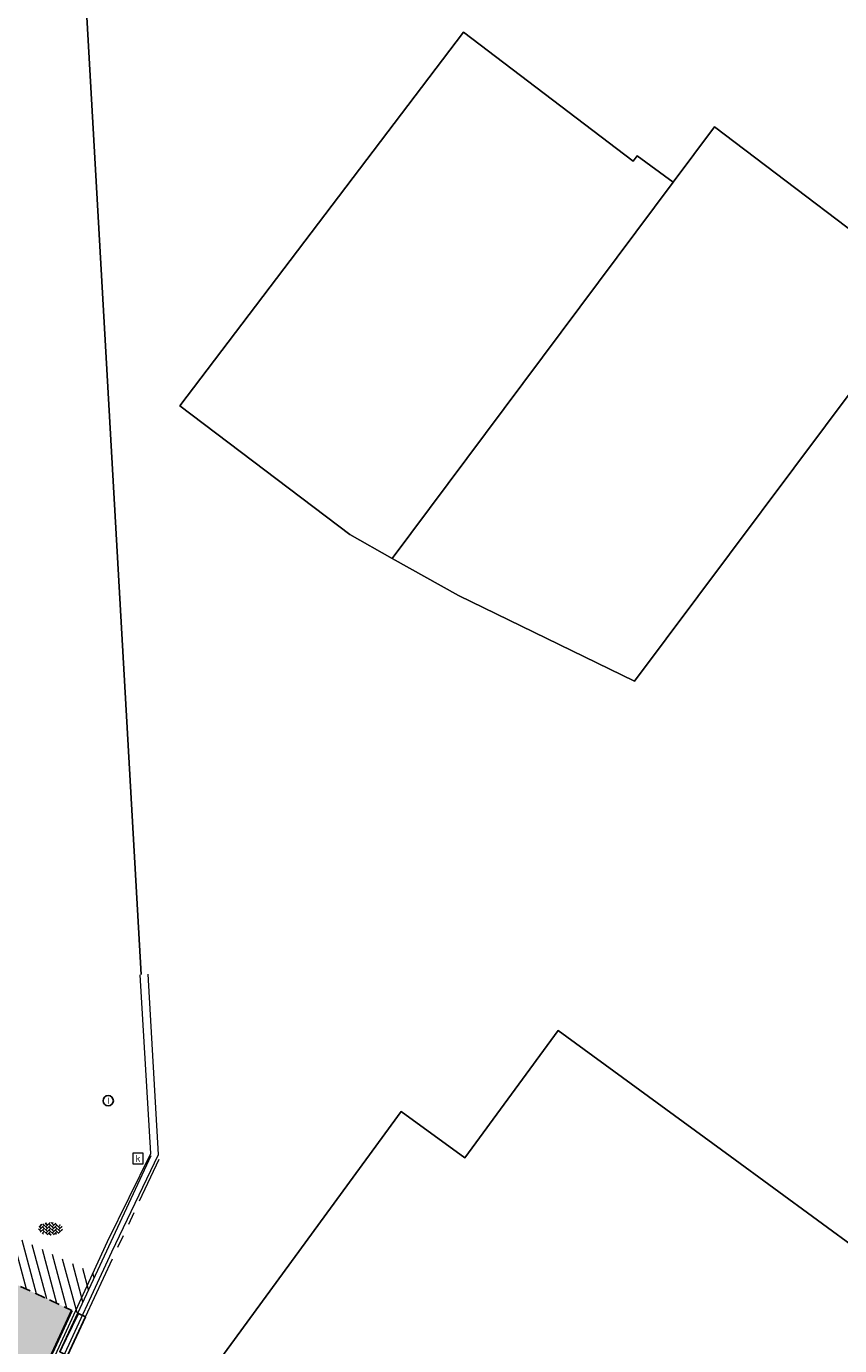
# Model space of a CAD drawing. Header units: metres. Extents: x 187916 to 189411, y 333285 to 334910.
# Tile 127 of 256: x 188320 to 188339, y 334494 to 334525. Entities that reach past the tile are written whole.
import ezdxf
from ezdxf.enums import TextEntityAlignment as Align

# ---------------------------------------------------------------- set-up
doc = ezdxf.new("R2010")
doc.units = ezdxf.units.M
doc.linetypes.add('DASHED2', pattern=[0.375, 0.25, -0.125])
doc.linetypes.add('VH-TROTTOIRBAND_180-200', pattern=[20, 10, -2, 2, -2, 2, -2])
for name, color, linetype, lineweight in [('B-ME-RI-HWA_KOLK-S', 253, 'Continuous', 25), ('B-ME-RI-PUT_INSPECTIE-S', 253, 'Continuous', 25), ('B-ME-VH-KANTOPSLUITING_ACHTERKANTBAND-G', 253, 'Continuous', 18), ('B-ME-VH-VERHARDING_BETONSTRAATSTEEN-G', 253, 'Continuous', 18), ('B-ME-VH-VERHARDING_BETONSTRAATSTEEN-S', 253, 'Continuous', 25), ('B-WE-OG-BEBOUWING-GV', 253, 'Continuous', 15), ('B-WE-OG-TERREIN_ERF-GV', 253, 'Continuous', 15), ('B-WE-VH-OPENVERHARDING_BETONSTRAATSTEEN-GV', 253, 'Continuous', 15), ('N-WE-VH-GOOT_TEGEL-G', 170, 'Continuous', 35), ('N-WE-VH-HERSTRATEN-A-200', 252, 'Continuous', 18), ('N-WE-VH-KANTOPSLUITING_TROTTOIRBAND_180 200-G', 251, 'VH-TROTTOIRBAND_180-200', 15), ('N-WE-VH-KANTOPSLUITING_VERLOOPBAND-S', 251, 'Continuous', 25), ('N-WE-VH-KANTOPSLUITING_VERLOOPBAND_TBV TEKENING-G', 10, 'Continuous', 25), ('N-WE-VH-KANTOPSLUITING_VOORKANTBAND-G', 7, 'Continuous', 15), ('N-WE-VH-VERHARDING_ASFALT_RIJWEG-A', 251, 'Continuous', 18)]:
    doc.layers.add(name, color=color, linetype=linetype, lineweight=lineweight)
doc.layers.add('N-WE-VH-MATERIAALSCHEIDING-G', color=7, linetype='DASHED2')
doc.styles.add('NLCS-ISO', font='NLCS-ISO.ttf')

# ---------------------------------------------------------------- blocks, each defined once
blk = doc.blocks.new('SVH-BSS_KEIFORMAAT_KEPER-SO')
at = {"ltscale": 0.1}
for p, q in [((-5.336050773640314, 0.881278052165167), (-4.454772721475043, -7.582823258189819e-14)), ((-5.197234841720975, 0.7424621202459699), (-4.025666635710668, 1.914030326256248)), ((-5.197234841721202, -0.7424621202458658), (-2.969848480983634, 1.48492424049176)), ((-4.812064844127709, -1.842216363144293), (-2.969848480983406, 3.785860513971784e-14)), ((-4.564991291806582, 1.595142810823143), (-4.454772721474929, 1.484924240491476)), ((-3.712310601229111, 0.7424621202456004), (-1.484924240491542, -1.484924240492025)), ((-3.597206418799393, 2.112282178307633), (-1.484924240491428, -2.747801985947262e-13)), ((-2.477046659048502, 2.477046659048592), (-1.484924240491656, 1.484924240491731)), ((-2.227386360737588, 0.7424621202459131), (-0.2128896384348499, 2.756958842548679)), ((-2.227386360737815, 2.227386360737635), (-1.846044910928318, 2.608727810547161)), ((-2.227386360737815, -0.7424621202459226), (-2.463584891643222e-13, 1.484924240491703)), ((-2.227386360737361, -2.227386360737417), (2.083888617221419e-13, 2.083888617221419e-13)), ((-0.7424621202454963, 2.227386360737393), (1.484924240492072, -2.321476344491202e-13)), ((-0.7424621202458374, 0.7424621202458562), (1.484924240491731, -1.48492424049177)), ((0.2160084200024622, 2.753840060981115), (1.484924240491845, 1.484924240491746)), ((0.742462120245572, 2.227386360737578), (1.196639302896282, 2.681563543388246)), ((0.7424621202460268, 0.7424621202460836), (2.445993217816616, 2.445993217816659)), ((0.7424621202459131, -0.7424621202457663), (2.969848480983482, 1.48492424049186)), ((0.7424621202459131, -2.227386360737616), (2.969848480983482, 9.43689570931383e-15)), ((2.227386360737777, 2.22738636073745), (4.454772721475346, -1.753042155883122e-13)), ((2.227386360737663, 0.7424621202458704), (4.454772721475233, -1.484924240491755)), ((3.7123106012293, 0.7424621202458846), (4.50164561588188, 1.531797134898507)), ((3.7123106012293, -0.7424621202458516), (5.246882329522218, 0.7921096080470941)), ((4.221158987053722, 1.718537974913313), (4.45477272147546, 1.484924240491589)), ((5.197234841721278, 0.7424621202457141), (5.392160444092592, 0.5475365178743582)), ((-5.734817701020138, -0.2048792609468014), (-4.454772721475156, -1.484924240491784)), ((-3.894231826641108, -2.40930758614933), (-2.969848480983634, -1.484924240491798)), ((-3.712310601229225, -0.742462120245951), (-1.484924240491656, -2.969848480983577)), ((-3.712310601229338, -2.227386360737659), (-3.270758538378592, -2.668938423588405)), ((-1.594092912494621, -3.079017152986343), (9.470202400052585e-14, -1.484924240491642)), ((-0.74246212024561, -0.74246212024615), (1.484924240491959, -2.969848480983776)), ((-0.7424621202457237, -2.227386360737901), (0.2141389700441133, -3.18398745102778)), ((-0.2171522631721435, -3.18700074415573), (9.470202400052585e-14, -2.969848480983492)), ((1.364972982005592, -3.089799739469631), (2.969848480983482, -1.484924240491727)), ((2.227386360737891, -0.7424621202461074), (3.843627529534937, -2.358703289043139)), ((2.22738636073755, -2.227386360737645), (2.78091825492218, -2.780918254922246)), ((3.712310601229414, -2.227386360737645), (5.574234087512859, -0.3654628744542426)), ((5.197234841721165, -0.7424621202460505), (5.40549668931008, -0.950723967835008))]:
    blk.add_line(p, q, dxfattribs=at)
at = {"style": 'NLCS-ISO'}
blk.add_attdef('FORMAAT', text='', height=1.8, dxfattribs=at).set_placement((-5.834817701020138, -0.2150483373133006), align=Align.MIDDLE_RIGHT)
blk.add_attdef('KLEUR', text='', height=1.8, dxfattribs=at).set_placement((5.824648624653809, -0.2150483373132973), align=Align.MIDDLE_LEFT)
at = {"style": 'NLCS-ISO', "flags": 1}
blk.add_attdef('FUNCTIE', text='', height=1.8, dxfattribs=at).set_placement((0.1159930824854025, -3.584775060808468), align=Align.MIDDLE_CENTER)
blk = doc.blocks.new('SRI-PUT_INSPECTIE-SO')
blk.add_circle((0, -7.105427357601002e-14), 1.999999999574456)
at = {"style": 'NLCS-ISO'}
blk.add_text('I', height=2.5, dxfattribs=at).set_placement((-0.002795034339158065, -0.007140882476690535), align=Align.MIDDLE_CENTER)
blk = doc.blocks.new('SRI-KOLK-SO')
at = {"color": 0, "linetype": 'ByBlock', "lineweight": 18}
blk.add_lwpolyline([(-1.125, -1.125), (1.125, -1.125), (1.125, 1.125), (-1.125, 1.125)], close=True, dxfattribs=at)
at = {"color": 0, "linetype": 'ByBlock', "lineweight": 18, "style": 'NLCS-ISO'}
blk.add_text('k', height=1.5, dxfattribs=at).set_placement((0, 0), align=Align.MIDDLE_CENTER)
blk = doc.blocks.new('DTM')
at = {"layer": 'B-ME-VH-KANTOPSLUITING_ACHTERKANTBAND-G', "ltscale": 0.2, "flags": 128}
for points in [[(188322.1150000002, 334496.0079999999), (188323.2089999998, 334498.2919999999), (188322.9679999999, 334502.5269999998)], [(188344.3339999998, 334467.0180000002), (188338.7370000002, 334470.4870000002), (188332.3360000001, 334474.3109999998), (188332.1800000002, 334474.057), (188326.838, 334477.1430000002), (188320.1660000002, 334481.318), (188318.5219999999, 334482.878), (188317.7689999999, 334485.0959999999), (188318.1310000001, 334487.2779999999), (188319.0249999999, 334489.3029999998), (188319.4070000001, 334489.1039999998), (188320.0279999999, 334490.4279999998), (188319.625, 334490.6320000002), (188322.1150000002, 334496.0079999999)]]:
    blk.add_lwpolyline(points, dxfattribs=at)
at = {"layer": 'B-ME-VH-VERHARDING_BETONSTRAATSTEEN-G', "ltscale": 0.2, "flags": 128}
for points in [[(188322.0090000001, 334496.2519999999), (188323.0279999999, 334498.3220000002), (188322.7779999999, 334502.514)], [(188378.2239999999, 334440.8500000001), (188370.3450000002, 334446.9980000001), (188362.6469999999, 334453.023), (188357.9330000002, 334456.682), (188351.8670000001, 334461.233), (188347.9029999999, 334463.9989999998), (188344.0550000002, 334466.5959999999), (188338.5040000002, 334470.0600000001), (188332.0819999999, 334473.8700000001), (188326.6979999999, 334477.003), (188320.0559999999, 334481.1340000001), (188318.3319999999, 334482.7710000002), (188317.5869999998, 334485.1129999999), (188317.9470000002, 334487.3659999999), (188318.8119999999, 334489.3909999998), (188319.4730000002, 334490.7280000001), (188322.0090000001, 334496.2519999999)]]:
    blk.add_lwpolyline(points, dxfattribs=at)
at = {"layer": 'B-WE-OG-BEBOUWING-GV', "ltscale": 0.2, "flags": 128}
for points in [[(188328.689, 334512.283), (188335.273, 334521.111), (188334.43, 334521.732), (188334.341, 334521.606), (188330.358, 334524.629), (188323.708, 334515.867), (188327.691, 334512.844)], [(188328.689, 334512.283), (188330.243, 334511.409), (188334.371, 334509.404), (188340.33, 334517.384), (188341.259, 334518.609), (188336.245, 334522.414), (188335.273, 334521.111)]]:
    blk.add_lwpolyline(points, close=True, dxfattribs=at)
blk.add_lwpolyline([(188322.426445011, 334490.4461420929), (188322.411, 334490.425), (188334.472, 334481.614), (188335.369, 334482.783), (188340.303, 334489.828), (188340.796, 334490.554), (188339.536, 334491.48), (188341.734, 334494.499), (188336.614, 334498.255), (188332.576, 334501.204), (188330.394, 334498.216), (188328.9, 334499.307), (188323.246, 334491.568), (188322.426445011, 334490.4461420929)], dxfattribs=at)
at = {"layer": 'B-WE-OG-TERREIN_ERF-GV', "ltscale": 0.2, "flags": 128}
for points in [[(188321.097, 334532.577), (188322.7986955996, 334502.5151715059)], [(188320.8637307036, 334493.3064643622), (188323.246, 334491.568), (188328.9, 334499.307), (188330.394, 334498.216), (188332.576, 334501.204), (188336.614, 334498.255), (188341.734, 334494.499)]]:
    blk.add_lwpolyline(points, dxfattribs=at)
blk.add_lwpolyline([(188340.33, 334517.384), (188334.371, 334509.404), (188330.243, 334511.409), (188328.689, 334512.283), (188327.691, 334512.844), (188323.708, 334515.867), (188330.358, 334524.629), (188334.341, 334521.606), (188334.43, 334521.732), (188335.273, 334521.111), (188336.245, 334522.414), (188341.259, 334518.609)], close=True, dxfattribs=at)
at = {"layer": 'B-WE-VH-OPENVERHARDING_BETONSTRAATSTEEN-GV', "ltscale": 0.2, "flags": 128}
blk.add_lwpolyline([(188322.7986955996, 334502.5151715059), (188321.097, 334532.577), (188319.043, 334568.3), (188319.051, 334570.11), (188319.322, 334571.9), (188319.708, 334572.544), (188319.484, 334572.926), (188313.081, 334568.581)], dxfattribs=at)
at = {"layer": 'B-ME-RI-HWA_KOLK-S', "xscale": 0.11, "yscale": 0.11, "zscale": 0.11}
blk.add_blockref('SRI-KOLK-SO', (188322.726, 334498.203), dxfattribs=at)
at = {"layer": 'B-ME-RI-PUT_INSPECTIE-S', "xscale": 0.06, "yscale": 0.06, "zscale": 0.06250000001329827}
blk.add_blockref('SRI-PUT_INSPECTIE-SO', (188322.029, 334499.557), dxfattribs=at)
at = {"layer": 'B-ME-VH-VERHARDING_BETONSTRAATSTEEN-S', "xscale": 0.05, "yscale": 0.05, "zscale": 0.05}
blk.add_blockref('SVH-BSS_KEIFORMAAT_KEPER-SO', (188320.676, 334496.562), dxfattribs=at)
blk = doc.blocks.new('SVH-TROTTOIRBAND INRITVERLOOPBAND_180 200X250_LINKS_L1000_HD-MM')
at = {"linetype": 'Continuous', "lineweight": 0}
blk.add_line((0, 20), (1000, 1.13686837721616e-13), dxfattribs=at)
blk.add_lwpolyline([(0, 0), (1000, 1.13686837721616e-13), (1000, 200.0000000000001), (0, 200)], close=True, dxfattribs=at)
blk = doc.blocks.new('ontwerp Wilhelmina- & Engelenkampstraat')
at = {"layer": 'N-WE-VH-HERSTRATEN-A-200'}
h = blk.add_hatch(dxfattribs=at)
h.set_pattern_fill('AVH-HERSTRATEN-SO', color=256, scale=0.2, angle=45, pattern_type=2)
h.set_pattern_definition([(105, (188105.6829144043, 334536.5646515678), (-0.1931851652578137, -0.05176380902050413), [])])
h.paths.add_polyline_path([(188321.736158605, 334495.4785012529), (188317.8332717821, 334497.2997412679, -0.01886672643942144), (188317.4575127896, 334496.3715670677), (188321.3132352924, 334494.5723357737)])
at = {"layer": 'N-WE-VH-VERHARDING_ASFALT_RIJWEG-A', "transparency": 33554610}
h = blk.add_hatch(color=256, dxfattribs=at)
h.dxf.hatch_style = 1
h.paths.add_polyline_path([(188321.1773063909, 334494.6357655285), (188317.5934688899, 334496.3081246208), (188317.1501695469, 334495.4129082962), (188315.7119535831, 334492.7626676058, -0.009790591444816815), (188314.8585597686, 334491.3449745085), (188318.3912696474, 334486.3258818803, -0.2066533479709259), (188318.4639261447, 334488.8220129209)])
at = {"layer": 'N-WE-VH-GOOT_TEGEL-G'}
blk.add_lwpolyline([(188319.2350166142, 334485.1271295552, -0.3327258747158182), (188318.4639261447, 334488.8220129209), (188320.757480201, 334493.7362360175), (188321.1773104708, 334494.6357742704)], format="xyb", dxfattribs=at)
at = {"layer": 'N-WE-VH-KANTOPSLUITING_TROTTOIRBAND_180 200-G', "ltscale": 0.15, "flags": 128}
blk.add_lwpolyline([(188321.4944683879, 334494.4877511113), (188323.2202330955, 334498.1854153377)], dxfattribs=at)
at = {"layer": 'N-WE-VH-KANTOPSLUITING_VERLOOPBAND_TBV TEKENING-G', "flags": 128}
blk.add_lwpolyline([(188321.3132352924, 334494.5723357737), (188320.8903119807, 334493.6661702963), (188321.0715450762, 334493.5815856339), (188321.4944683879, 334494.4877511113)], close=True, dxfattribs=at)
at = {"layer": 'N-WE-VH-KANTOPSLUITING_VOORKANTBAND-G', "flags": 128}
blk.add_lwpolyline([(188321.3132352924, 334494.5723357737), (188323.039, 334498.27)], dxfattribs=at)
at = {"layer": 'N-WE-VH-MATERIAALSCHEIDING-G', "flags": 128}
blk.add_lwpolyline([(188317.5934688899, 334496.3081246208), (188321.1773063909, 334494.6357655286)], dxfattribs=at)
at = {"layer": 'N-WE-VH-KANTOPSLUITING_VERLOOPBAND-S', "xscale": 0.001, "yscale": 0.001, "zscale": 0.001, "rotation": 244.9807135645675}
blk.add_blockref('SVH-TROTTOIRBAND INRITVERLOOPBAND_180 200X250_LINKS_L1000_HD-MM', (188321.3132352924, 334494.5723357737), dxfattribs=at)

msp = doc.modelspace()

# ---------------------------------------------------------------- block references
msp.add_blockref('DTM', (0, 0))

# ---------------------------------------------------------------- next in the draw order: block references
msp.add_blockref('ontwerp Wilhelmina- & Engelenkampstraat', (0, 0))

doc.saveas('drawing.dxf')
